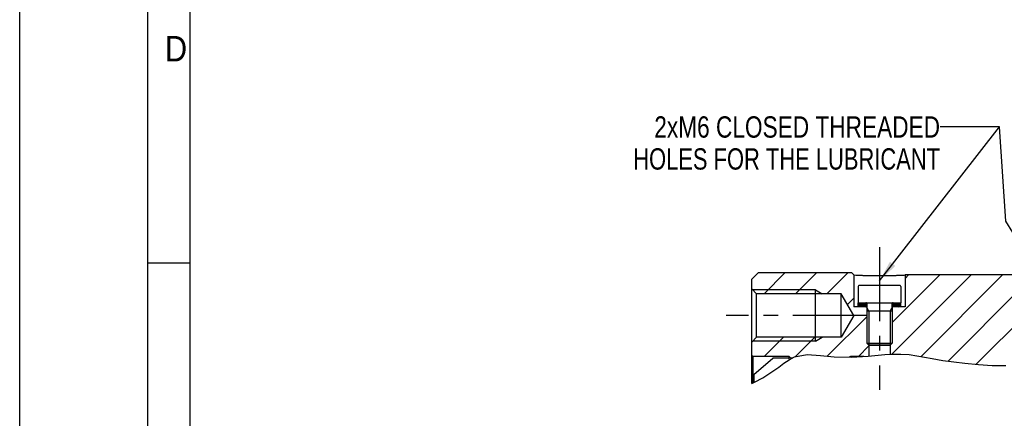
# Model space of a CAD drawing. Header units: millimetres. Extents: x 0 to 420, y 0 to 297.
# Tile 37 of 108: x 0 to 116, y 82 to 129. Entities that reach past the tile are written whole.
import ezdxf
from ezdxf.enums import TextEntityAlignment as Align

# ---------------------------------------------------------------- set-up
doc = ezdxf.new("R2010")
doc.units = ezdxf.units.MM
doc.header["$LTSCALE"] = 23.1
doc.linetypes.add('CENTER', pattern=[0.6, 0.375, -0.075, 0.075, -0.075])
doc.layers.get('0').update_dxf_attribs({"linetype": 'CONTINUOUS'})
for name, color, linetype in [('8_ALL_NOTES_BALLOONS_SYMBOLS_GT', 7, 'CONTINUOUS'), ('AXIS-OSI', 7, 'CONTINUOUS'), ('DEFAULT_1', 7, 'CENTER'), ('NOS-TELESO', 7, 'CONTINUOUS'), ('PRIR-VSTUP', 7, 'CONTINUOUS')]:
    doc.layers.add(name, color=color, linetype=linetype)
doc.styles.get("Standard").update_dxf_attribs({"font": 'txt', "width": 0.8})
doc.dimstyles.get("Standard").update_dxf_attribs({"dimtxt": 2.5, "dimasz": 2.5, "dimexe": 1, "dimexo": 0, "dimtad": 1, "dimdec": 3, "dimdsep": 46, "dimtxsty": 'Standard', "dimblk": '_FILLED', "dimblk1": '_FILLED', "dimblk2": '_FILLED', "dimcen": 0.09, "dimclrt": 7, "dimadec": 0, "dimazin": 0, "dimtol": 1, "dimtp": 0.005, "dimtm": 0.005, "dimtfac": 1, "dimtdec": 3, "dimtofl": 0, "dimtmove": 0, "dimatfit": 3, "dimldrblk": '_FILLED', "dimfxl": 1, "dimtolj": 1, "dimarcsym": 0})

# ---------------------------------------------------------------- blocks, each defined once
blk = doc.blocks.new('_FILLED')
at = {"color": 0, "linetype": 'ByBlock'}
blk.add_solid([(0, 0), (-1, 0.16), (-1, -0.16)], dxfattribs=at)

msp = doc.modelspace()

# ---------------------------------------------------------------- linework, layer by layer
at = {"color": 7, "linetype": 'Continuous'}
for p, q in [((15, 292), (15, 5)), ((0, 10), (0, 287)), ((20, 10), (20, 287)), ((15, 100.67), (20, 100.67)), ((87.35959, 97.03305), (89.80959, 99.48305)), ((91.04473, 97.03305), (93.49473, 99.48305)), ((94.72987, 97.03305), (97.17987, 99.48305)), ((102.36582, 89.92844), (111.67043, 99.23305)), ((102.40358, 93.65134), (107.98529, 99.23305)), ((103.90358, 98.83648), (104.30015, 99.23305)), ((105.78816, 89.66564), (115.35557, 99.23305)), ((108.94104, 89.13338), (117.40358, 97.59591)), ((97.13981, 95.75785), (97.90358, 96.52162)), ((98.40358, 95.48305), (98.40358, 95.98305)), ((98.40358, 95.87227), (98.51435, 95.98305)), ((98.40358, 95.73741), (98.64922, 95.98305)), ((98.40358, 95.60254), (98.78409, 95.98305)), ((98.41896, 95.48305), (98.91896, 95.98305)), ((98.55383, 95.48305), (99.05383, 95.98305)), ((98.68869, 95.48305), (99.18869, 95.98305)), ((98.82356, 95.48305), (99.32356, 95.98305)), ((98.95843, 95.48305), (99.40358, 95.9282)), ((102.40358, 95.9611), (102.42553, 95.98305)), ((102.40358, 95.82623), (102.5604, 95.98305)), ((102.40358, 95.69136), (102.69526, 95.98305)), ((102.40358, 95.5565), (102.83013, 95.98305)), ((102.465, 95.48305), (102.965, 95.98305)), ((102.59987, 95.48305), (103.09987, 95.98305)), ((102.73474, 95.48305), (103.23474, 95.98305)), ((102.8696, 95.48305), (103.3696, 95.98305)), ((103.40358, 95.48305), (103.40358, 95.98305)), ((99.40358, 95.48305), (98.40358, 95.48305)), ((99.0933, 95.48305), (99.40358, 95.79333)), ((99.22817, 95.48305), (99.40358, 95.65846)), ((99.36303, 95.48305), (99.40358, 95.52359)), ((99.40358, 95.48305), (99.40358, 95.89305)), ((99.65358, 94.98305), (99.40358, 95.41606)), ((102.40358, 94.98305), (99.40358, 94.98305)), ((99.65358, 94.98305), (99.65358, 90.98305)), ((102.15358, 94.98305), (102.40358, 95.41606)), ((102.15358, 94.98305), (102.15358, 90.98305)), ((102.40358, 95.48305), (102.40358, 95.89305)), ((103.40358, 95.48305), (102.40358, 95.48305)), ((103.00447, 95.48305), (103.40358, 95.88216)), ((103.13934, 95.48305), (103.40358, 95.74729)), ((103.27421, 95.48305), (103.40358, 95.61242)), ((112.24656, 88.75376), (118.90358, 95.41077)), ((94.7766, 89.7095), (99.40358, 94.33648)), ((87.35487, 89.65805), (89.62987, 91.93305)), ((91.0152, 89.63324), (93.31501, 91.93305)), ((98.43529, 89.68305), (99.65358, 90.90134)), ((102.15358, 90.98305), (99.65358, 90.98305)), ((89.69093, 88.87857), (90.30296, 89.29398)), ((90.30296, 89.29398), (90.94131, 89.61937)), ((90.94131, 89.61937), (92.40225, 89.89363)), ((92.40225, 89.89363), (93.97124, 89.80092)), ((93.97124, 89.80092), (95.57067, 89.61937)), ((95.57067, 89.61937), (97.58267, 89.58122)), ((97.58267, 89.58122), (99.55416, 89.71619)), ((99.55416, 89.71619), (101.52271, 89.8839)), ((101.52271, 89.8839), (102.47055, 89.93397)), ((102.47055, 89.93397), (103.42042, 89.94036)), ((103.42042, 89.94036), (104.36647, 89.8839)), ((104.36647, 89.8839), (105.27396, 89.76013)), ((105.27396, 89.76013), (106.17644, 89.59428)), ((106.17644, 89.59428), (107.07795, 89.42097)), ((107.07795, 89.42097), (108.35114, 89.21225)), ((108.35114, 89.21225), (109.6299, 89.04127)), ((109.6299, 89.04127), (110.91371, 88.8919)), ((88.16515, 87.77207), (89.08957, 88.42896)), ((89.08957, 88.42896), (89.69093, 88.87857)), ((110.91371, 88.8919), (112.52244, 88.72517)), ((112.52244, 88.72517), (114.13333, 88.61948)), ((114.13333, 88.61948), (115.74147, 88.62736)), ((86.24581, 86.64335), (87.22021, 87.17403)), ((87.22021, 87.17403), (88.16515, 87.77207)), ((85.90358, 86.49303), (86.24581, 86.64335))]:
    msp.add_line(p, q, dxfattribs=at)
at = {"layer": 'AXIS-OSI', "color": 7, "linetype": 'Continuous'}
for p, q in [((98.40358, 97.89305), (98.40358, 95.98305)), ((103.31355, 97.98305), (98.49358, 97.98305)), ((103.40358, 97.89305), (103.40358, 95.98305)), ((98.40358, 95.98305), (103.40358, 95.98305)), ((99.40358, 95.89305), (99.40358, 91.23305)), ((102.40358, 95.89305), (102.40358, 91.23305)), ((99.40358, 91.23305), (99.65358, 90.98305)), ((99.40358, 91.23305), (102.40358, 91.23305)), ((99.65358, 90.98305), (102.15358, 90.98305)), ((102.40358, 91.23305), (102.15358, 90.98305))]:
    msp.add_line(p, q, dxfattribs=at)
for centre, start, end in [((98.49358, 97.89305), 90, 180), ((103.31358, 97.89305), 0, 90), ((99.31358, 95.89305), 0, 90), ((102.49358, 95.89305), 90, 180)]:
    msp.add_arc(centre, 0.09, start, end, dxfattribs=at)
at = {"layer": 'DEFAULT_1', "color": 7, "linetype": 'CENTER'}
for p, q in [((100.90358, 102.48305), (100.90358, 85.76136)), ((99.40358, 94.48305), (82.90358, 94.48305))]:
    msp.add_line(p, q, dxfattribs=at)
at = {"layer": 'NOS-TELESO', "color": 7, "linetype": 'Continuous'}
for p, q in [((86.65358, 99.48305), (85.90358, 98.73305)), ((97.65358, 99.48305), (86.65358, 99.48305)), ((97.90358, 99.23305), (97.65358, 99.48305)), ((85.90358, 86.49303), (85.90358, 98.73305)), ((97.90358, 99.23305), (97.90358, 95.48305)), ((98.10867, 99.2231), (98.20826, 99.21853)), ((98.20826, 99.21853), (98.32626, 99.21332)), ((103.5989, 99.21853), (103.69848, 99.2231)), ((103.69848, 99.2231), (103.77895, 99.22692)), ((103.77895, 99.22692), (103.90358, 99.23305)), ((103.90358, 99.23305), (103.90358, 95.48305)), ((117.40358, 99.23305), (103.90358, 99.23305)), ((86.47858, 97.03305), (85.90358, 97.60805)), ((93.40358, 97.48305), (86.02858, 97.48305)), ((93.40358, 91.48305), (93.40358, 97.48305)), ((93.40358, 97.48305), (94.183, 97.03305)), ((86.47858, 91.93305), (86.47858, 97.03305)), ((96.40358, 97.03305), (86.47858, 97.03305)), ((96.40358, 91.93305), (96.40358, 97.03305)), ((97.87582, 94.48305), (96.40358, 97.03305)), ((99.40358, 95.48305), (97.90358, 95.48305)), ((99.40358, 95.48305), (99.40358, 91.23305)), ((102.40358, 95.48305), (102.40358, 91.23305)), ((103.90358, 95.48305), (102.40358, 95.48305)), ((97.87582, 94.48305), (96.40358, 91.93305)), ((86.47858, 91.93305), (85.90358, 91.35805)), ((93.40358, 91.48305), (86.02858, 91.48305)), ((96.40358, 91.93305), (86.47858, 91.93305)), ((93.40358, 91.48305), (94.183, 91.93305)), ((99.40358, 91.23305), (99.65358, 90.98305)), ((99.65358, 90.98305), (99.65358, 89.72466)), ((102.40358, 91.23305), (102.15358, 90.98305)), ((102.15358, 90.98305), (102.15358, 89.91723)), ((86.05358, 89.65805), (85.90358, 89.80805)), ((86.05358, 89.65805), (86.05358, 86.55891)), ((90.30358, 89.65805), (86.05358, 89.65805)), ((90.30358, 89.38305), (90.30358, 89.65805)), ((90.47858, 89.48305), (90.30358, 89.65805)), ((90.47858, 89.48305), (90.47858, 89.3835)), ((90.67388, 89.48305), (90.47858, 89.48305)), ((97.40717, 89.62946), (97.33184, 89.58597)), ((99.07009, 89.68305), (97.60717, 89.68305))]:
    msp.add_line(p, q, dxfattribs=at)
for points in [[(97.90358, 99.23305), (97.90614, 99.23292), (98.10867, 99.2231)], [(98.32626, 99.21332), (98.39191, 99.21052), (98.46192, 99.20762), (98.5361, 99.20463), (98.61427, 99.20159), (98.69635, 99.1985), (98.78229, 99.19538), (98.87186, 99.19227), (98.96481, 99.18918), (99.06107, 99.18613), (99.16058, 99.18314), (99.26306, 99.18024), (99.36825, 99.17744), (99.47605, 99.17476), (99.58637, 99.17223), (99.69894, 99.16985), (99.81347, 99.16765), (99.92985, 99.16563), (100.04796, 99.16382), (100.16752, 99.16223), (100.28828, 99.16086), (100.41007, 99.15973), (100.53275, 99.15884), (100.65605, 99.1582), (100.77962, 99.15782), (100.90358, 99.15769)], [(100.90358, 99.15769), (101.02755, 99.15782), (101.15112, 99.1582), (101.27442, 99.15884), (101.3971, 99.15973), (101.51889, 99.16086), (101.63964, 99.16223), (101.75921, 99.16382), (101.87732, 99.16563), (101.9937, 99.16765), (102.10823, 99.16985), (102.22079, 99.17223), (102.33112, 99.17476), (102.43892, 99.17744), (102.5441, 99.18024), (102.64658, 99.18314), (102.74609, 99.18613), (102.84235, 99.18918), (102.9353, 99.19227), (103.02487, 99.19538), (103.11081, 99.1985), (103.19289, 99.20159), (103.27105, 99.20463), (103.34524, 99.20762), (103.41525, 99.21052), (103.48089, 99.21332), (103.5989, 99.21853)]]:
    msp.add_lwpolyline(points, dxfattribs=at)
msp.add_arc((97.60717, 89.28305), 0.4, 90, 120, dxfattribs=at)
at = {"layer": 'PRIR-VSTUP', "color": 7, "linetype": 'Continuous'}
for p, q in [((86.15358, 87.57008), (88.40358, 89.45805)), ((90.22858, 89.45805), (88.40358, 89.45805)), ((90.36236, 89.32426), (90.22858, 89.45805)), ((86.15358, 87.57008), (86.15358, 86.60284))]:
    msp.add_line(p, q, dxfattribs=at)

# ---------------------------------------------------------------- texts
at = {"color": 7, "linetype": 'Continuous', "width": 0.904762}
msp.add_text('D', height=3, dxfattribs=at).set_placement((17.02979, 124.28827))
at = {"layer": '8_ALL_NOTES_BALLOONS_SYMBOLS_GT', "color": 7, "linetype": 'Continuous'}
for s, width, p in [('2xM6 CLOSED THREADED', 0.795238, (108.00548, 115.35175)), ('HOLES FOR THE LUBRICANT', 0.769151, (108.00548, 111.60175))]:
    msp.add_text(s, height=2.5, dxfattribs=dict(at, width=width)).set_placement(p, align=Align.RIGHT)

# ---------------------------------------------------------------- leaders
for points in [[(100.90358, 98.56374), (114.9894, 116.60175), (108.00548, 116.60175)], [(120.40358, 97.94306), (115.71182, 105.54922), (114.9894, 116.60175), (108.00548, 116.60175)]]:
    msp.add_leader(points, dimstyle='Standard', override={"dimtad": 0}, dxfattribs=at)

doc.saveas('drawing.dxf')
